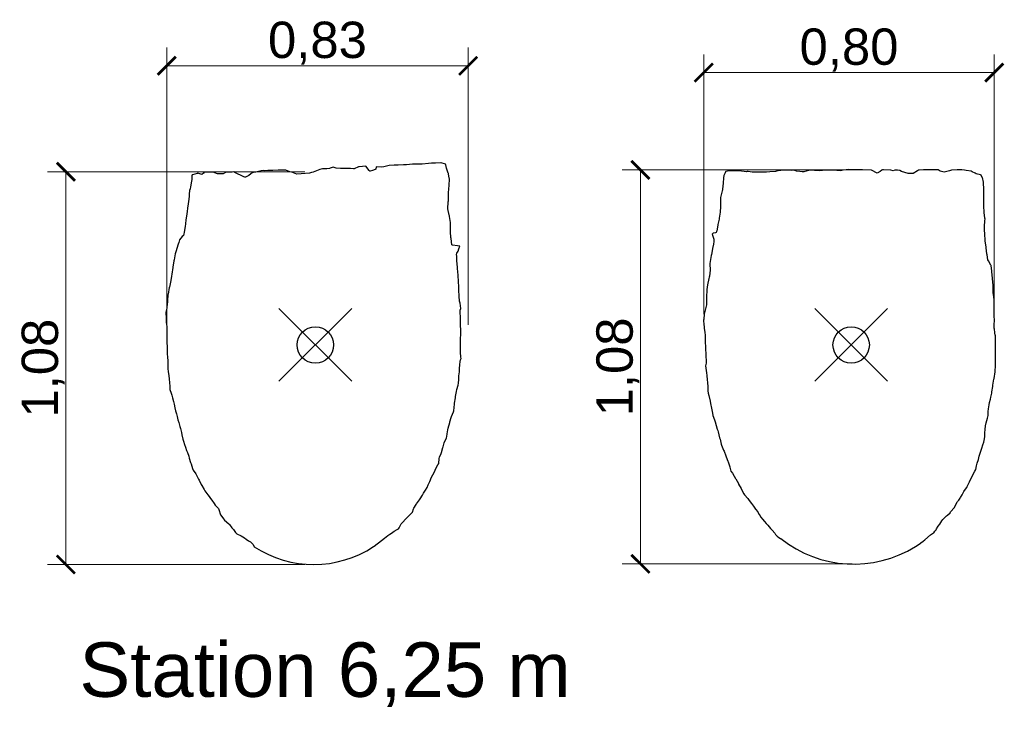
# Model space of a CAD drawing. Header units: metres. Extents: x 2.07 to 6.68, y -1.19 to 5.48.
# Tile 3 of 5: x 3.61 to 6.31, y 0.64 to 2.55. Entities that reach past the tile are written whole.
import ezdxf
from ezdxf.enums import TextEntityAlignment as Align

# ---------------------------------------------------------------- set-up
doc = ezdxf.new("R2010")
doc.units = ezdxf.units.M
doc.header["$MEASUREMENT"] = 0
doc.header["$PDMODE"] = 35
doc.header["$PDSIZE"] = 0.1
doc.layers.get('0').update_dxf_attribs({"linetype": 'CONTINUOUS'})
doc.layers.get('Defpoints').update_dxf_attribs({"linetype": 'CONTINUOUS'})
for name, color, linetype in [('Achspunkt', 6, 'CONTINUOUS'), ('Bemaßung', 7, 'CONTINUOUS'), ('konstruierte Sohle', 6, 'CONTINUOUS'), ('Name', 7, 'CONTINUOUS'), ('Original_Eimsbttel_H63381042', 3, 'CONTINUOUS')]:
    doc.layers.add(name, color=color, linetype=linetype)
doc.styles.add('Arial', font='arial.ttf')
doc.dimstyles.new('2mm_Bemaßung_1zu25', dxfattribs={"dimtxt": 0.1, "dimasz": 0.05, "dimexe": 0.05, "dimexo": 0.025, "dimgap": 0.002, "dimtad": 1, "dimdec": 3, "dimzin": 0, "dimtxsty": 'Arial', "dimblk": 'ARCHTICK', "dimblk1": 'ARCHTICK', "dimcen": 0.0625, "dimadec": 0, "dimazin": 0, "dimtfac": 1, "dimtmove": 0, "dimatfit": 3, "dimfxl": 1, "dimlwd": 0, "dimlwe": 0, "dimarcsym": 0})

# ---------------------------------------------------------------- blocks, each defined once
blk = doc.blocks.new('_ArchTick')
at = {"color": 0, "linetype": 'ByBlock', "const_width": 0.15}
blk.add_lwpolyline([(-0.5, -0.5), (0.5, 0.5)], dxfattribs=at)
blk = doc.blocks.new('*D27')
at = {"layer": 'Bemaßung', "color": 0, "linetype": 'ByBlock', "lineweight": 0}
for p, q in [((4.391, 2.1269), (3.6837, 2.1269)), ((3.7337, 1.0461), (3.7337, 2.1269)), ((4.391, 1.0461), (3.6837, 1.0461))]:
    blk.add_line(p, q, dxfattribs=at)
at = {"layer": 'Defpoints', "color": 0}
for p in [(3.7337, 2.1269), (4.416, 2.1269), (4.416, 1.0461)]:
    blk.add_point(p, dxfattribs=at)
at = {"layer": 'Bemaßung', "color": 0, "lineweight": 0, "xscale": 0.05, "yscale": 0.05, "zscale": 0.05}
for p, rotation in [((3.7337, 2.1269), 90), ((3.7337, 1.0461), 270)]:
    blk.add_blockref('_ArchTick', p, dxfattribs=dict(at, rotation=rotation))
at = {"layer": 'Bemaßung', "color": 0, "linetype": 'ByBlock', "insert": (3.6716, 1.5865), "char_height": 0.1, "attachment_point": 5, "rotation": 90, "style": 'Arial'}
blk.add_mtext('1,08', dxfattribs=at)
blk = doc.blocks.new('*D28')
at = {"layer": 'Bemaßung', "color": 0, "linetype": 'ByBlock', "lineweight": 0}
for p, q in [((4.0111, 1.7035), (4.0111, 2.4685)), ((4.84, 1.7058), (4.84, 2.4685)), ((4.84, 2.4185), (4.0111, 2.4185))]:
    blk.add_line(p, q, dxfattribs=at)
at = {"layer": 'Defpoints', "color": 0}
for p in [(4.0111, 2.4185), (4.0111, 1.6785), (4.84, 1.6808)]:
    blk.add_point(p, dxfattribs=at)
at = {"layer": 'Bemaßung', "color": 0, "lineweight": 0, "xscale": 0.05, "yscale": 0.05, "zscale": 0.05, "rotation": 180}
blk.add_blockref('_ArchTick', (4.0111, 2.4185), dxfattribs=at)
at = {"layer": 'Bemaßung', "color": 0, "lineweight": 0, "xscale": 0.05, "yscale": 0.05, "zscale": 0.05}
blk.add_blockref('_ArchTick', (4.84, 2.4185), dxfattribs=at)
at = {"layer": 'Bemaßung', "color": 0, "linetype": 'ByBlock', "insert": (4.4255, 2.4805), "char_height": 0.1, "attachment_point": 5, "style": 'Arial'}
blk.add_mtext('0,83', dxfattribs=at)
blk = doc.blocks.new('*D29')
at = {"layer": 'Bemaßung', "color": 0, "linetype": 'ByBlock', "lineweight": 0}
for p, q in [((5.8956, 2.1319), (5.2636, 2.1319)), ((5.3136, 2.1319), (5.3136, 1.0479)), ((5.8956, 1.0479), (5.2636, 1.0479))]:
    blk.add_line(p, q, dxfattribs=at)
at = {"layer": 'Defpoints', "color": 0}
for p in [(5.9206, 2.1319), (5.3136, 1.0479), (5.9206, 1.0479)]:
    blk.add_point(p, dxfattribs=at)
at = {"layer": 'Bemaßung', "color": 0, "lineweight": 0, "xscale": 0.05, "yscale": 0.05, "zscale": 0.05}
for p, rotation in [((5.3136, 2.1319), 90), ((5.3136, 1.0479), 270)]:
    blk.add_blockref('_ArchTick', p, dxfattribs=dict(at, rotation=rotation))
at = {"layer": 'Bemaßung', "color": 0, "linetype": 'ByBlock', "insert": (5.2516, 1.5899), "char_height": 0.1, "attachment_point": 5, "rotation": 90, "style": 'Arial'}
blk.add_mtext('1,08', dxfattribs=at)
blk = doc.blocks.new('*D31')
at = {"layer": 'Bemaßung', "color": 0, "linetype": 'ByBlock', "lineweight": 0}
for p, q in [((5.4876, 1.7352), (5.4876, 2.4497)), ((6.2863, 1.7354), (6.2863, 2.4497)), ((5.4876, 2.3997), (6.2863, 2.3997))]:
    blk.add_line(p, q, dxfattribs=at)
at = {"layer": 'Defpoints', "color": 0}
for p in [(6.2863, 2.3997), (5.4876, 1.7102), (6.2863, 1.7104)]:
    blk.add_point(p, dxfattribs=at)
at = {"layer": 'Bemaßung', "color": 0, "lineweight": 0, "xscale": 0.05, "yscale": 0.05, "zscale": 0.05, "rotation": 180}
blk.add_blockref('_ArchTick', (5.4876, 2.3997), dxfattribs=at)
at = {"layer": 'Bemaßung', "color": 0, "lineweight": 0, "xscale": 0.05, "yscale": 0.05, "zscale": 0.05}
blk.add_blockref('_ArchTick', (6.2863, 2.3997), dxfattribs=at)
at = {"layer": 'Bemaßung', "color": 0, "linetype": 'ByBlock', "insert": (5.8869, 2.4618), "char_height": 0.1, "attachment_point": 5, "style": 'Arial'}
blk.add_mtext('0,80', dxfattribs=at)

msp = doc.modelspace()

# ---------------------------------------------------------------- linework, layer by layer
at = {"layer": 'Achspunkt'}
for p in [(4.4197, 1.6502), (4.4197, 1.6502), (5.8929, 1.6502), (5.8929, 1.6502)]:
    msp.add_point(p, dxfattribs=at)
at = {"layer": 'konstruierte Sohle', "linetype": 'Continuous', "extrusion": (0, 0, -1)}
msp.add_lwpolyline([(-4.5796, 1.0953), (-4.5798, 1.0956), (-4.5816, 1.0969), (-4.6017, 1.1125), (-4.6096, 1.1187), (-4.6194, 1.1257), (-4.6244, 1.1295), (-4.6289, 1.1326), (-4.6364, 1.1377), (-4.6451, 1.1425), (-4.6484, 1.1446), (-4.6498, 1.1473), (-4.656, 1.1581), (-4.6586, 1.1608), (-4.669, 1.1723), (-4.6697, 1.1731), (-4.6792, 1.1826), (-4.6807, 1.1841), (-4.6865, 1.1898), (-4.69, 1.1991), (-4.6908, 1.2009), (-4.6967, 1.211), (-4.6981, 1.2129), (-4.706, 1.224), (-4.7078, 1.227), (-4.7141, 1.2374), (-4.7169, 1.242), (-4.7227, 1.2508), (-4.727, 1.2578), (-4.7301, 1.2654), (-4.7347, 1.2745), (-4.7394, 1.2861), (-4.743, 1.2933), (-4.7478, 1.3029), (-4.7505, 1.3083), (-4.7569, 1.3203), (-4.7588, 1.3241), (-4.7605, 1.338), (-4.7609, 1.3414), (-4.7653, 1.352), (-4.7662, 1.3548), (-4.7701, 1.3683), (-4.7707, 1.3703), (-4.7736, 1.3807), (-4.7768, 1.3871), (-4.7771, 1.3876), (-4.7805, 1.3939), (-4.7819, 1.4051), (-4.782, 1.4054), (-4.7842, 1.4169), (-4.7851, 1.4215), (-4.7851, 1.4217), (-4.7894, 1.4367), (-4.7899, 1.4386), (-4.7933, 1.4506), (-4.7939, 1.453), (-4.7995, 1.4661), (-4.8001, 1.4691), (-4.802, 1.487), (-4.8026, 1.4905), (-4.8047, 1.5046), (-4.8054, 1.5088), (-4.8081, 1.5218), (-4.8091, 1.5275), (-4.812, 1.5398), (-4.8135, 1.5454), (-4.8139, 1.5552), (-4.8146, 1.5656), (-4.8157, 1.5759), (-4.8164, 1.5852), (-4.8173, 1.5953), (-4.8179, 1.6045), (-4.8192, 1.6096), (-4.821, 1.6131), (-4.8198, 1.6169), (-4.8196, 1.6204), (-4.8189, 1.627), (-4.8187, 1.6284), (-4.8189, 1.6384), (-4.819, 1.6469), (-4.8185, 1.6602), (-4.8185, 1.666), (-4.8195, 1.6808), (-4.8195, 1.6853), (-4.8195, 1.6908), (-4.8191, 1.7048), (-4.8191, 1.7196), (-4.8187, 1.7256), (-4.8182, 1.7407), (-4.8182, 1.7464), (-4.8194, 1.7509), (-4.8183, 1.7649), (-4.8165, 1.7708), (-4.8155, 1.7848), (-4.8144, 1.8009), (-4.8141, 1.8055), (-4.8141, 1.8097), (-4.8135, 1.8258), (-4.8123, 1.8403), (-4.8121, 1.8425), (-4.8106, 1.8602), (-4.8102, 1.8639), (-4.8089, 1.8819), (-4.8086, 1.8846), (-4.8087, 1.8871), (-4.8083, 1.895), (-4.8082, 1.8994), (-4.809, 1.9025), (-4.812, 1.9082), (-4.8121, 1.9085), (-4.8144, 1.9147), (-4.817, 1.9221), (-4.817, 1.9224), (-4.8167, 1.9224), (-4.8109, 1.9233), (-4.7965, 1.925), (-4.7952, 1.9256), (-4.7928, 1.9436), (-4.7926, 1.9456), (-4.7914, 1.9614), (-4.791, 1.9644), (-4.7909, 1.9682), (-4.791, 1.9858), (-4.7912, 1.9874), (-4.7887, 2.0038), (-4.7882, 2.0058), (-4.7878, 2.0076), (-4.784, 2.0249), (-4.7852, 2.0442), (-4.7855, 2.0472), (-4.7857, 2.0672), (-4.7856, 2.0682), (-4.7857, 2.0691), (-4.7868, 2.0799), (-4.7877, 2.0893), (-4.7878, 2.0901), (-4.7884, 2.1065), (-4.7869, 2.1144), (-4.7857, 2.1208), (-4.7854, 2.1218), (-4.7852, 2.1226), (-4.7807, 2.1366), (-4.7782, 2.1455), (-4.778, 2.148), (-4.7659, 2.1516), (-4.7657, 2.1516), (-4.7647, 2.1516), (-4.7499, 2.1509), (-4.7395, 2.1502), (-4.7309, 2.1497), (-4.7136, 2.1481), (-4.7082, 2.1477), (-4.7001, 2.1475), (-4.6872, 2.1473), (-4.6703, 2.1463), (-4.6625, 2.1459), (-4.6472, 2.1451), (-4.64, 2.1448), (-4.6366, 2.1446), (-4.623, 2.1437), (-4.6121, 2.1411), (-4.6077, 2.1406), (-4.6026, 2.1395), (-4.587, 2.1405), (-4.5859, 2.1343), (-4.5794, 2.1314), (-4.5766, 2.1305), (-4.5705, 2.1284), (-4.5693, 2.1282), (-4.5678, 2.1303), (-4.5589, 2.1421), (-4.5404, 2.1403), (-4.5385, 2.1401), (-4.5268, 2.1345), (-4.5246, 2.1347), (-4.5161, 2.1355), (-4.5131, 2.1357), (-4.5092, 2.1357), (-4.4986, 2.136), (-4.4885, 2.1355), (-4.4772, 2.137), (-4.4691, 2.1391), (-4.4657, 2.1385), (-4.4604, 2.1366), (-4.4586, 2.1362), (-4.4516, 2.135), (-4.4463, 2.1352), (-4.439, 2.135), (-4.4354, 2.1342), (-4.432, 2.1331), (-4.4133, 2.1259), (-4.4095, 2.1245), (-4.4061, 2.1238), (-4.4032, 2.1228), (-4.3808, 2.1214), (-4.3686, 2.1206), (-4.3547, 2.1255), (-4.3498, 2.1267), (-4.3387, 2.1308), (-4.3277, 2.1308), (-4.3227, 2.131), (-4.3175, 2.1309), (-4.3031, 2.1305), (-4.2979, 2.1304), (-4.2888, 2.1302), (-4.2813, 2.1298), (-4.2767, 2.1299), (-4.2711, 2.1298), (-4.267, 2.1285), (-4.2558, 2.1253), (-4.2501, 2.1249), (-4.2473, 2.1245), (-4.237, 2.1168), (-4.2275, 2.1117), (-4.2258, 2.1118), (-4.2233, 2.113), (-4.1988, 2.1251), (-4.1954, 2.1265), (-4.191, 2.1259), (-4.1726, 2.1245), (-4.166, 2.1211), (-4.1518, 2.1208), (-4.1503, 2.1207), (-4.1388, 2.1259), (-4.1274, 2.1255), (-4.1251, 2.1255), (-4.123, 2.1255), (-4.1142, 2.1258), (-4.112, 2.1229), (-4.1078, 2.1197), (-4.0971, 2.1226), (-4.0966, 2.1225), (-4.0963, 2.1224), (-4.0946, 2.122), (-4.0822, 2.1185), (-4.0811, 2.1181), (-4.0806, 2.1159), (-4.0806, 2.1057), (-4.0796, 2.1009), (-4.0765, 2.0856), (-4.0752, 2.0798), (-4.0738, 2.0757), (-4.073, 2.0653), (-4.0725, 2.0587), (-4.071, 2.045), (-4.0701, 2.0385), (-4.0678, 2.0264), (-4.067, 2.0177), (-4.0652, 2.005), (-4.0638, 1.9948), (-4.0628, 1.9838), (-4.0615, 1.9758), (-4.0602, 1.9664), (-4.059, 1.9599), (-4.0585, 1.9559), (-4.0568, 1.9515), (-4.0535, 1.9483), (-4.0502, 1.9441), (-4.0465, 1.9398), (-4.0441, 1.932), (-4.0425, 1.9275), (-4.0363, 1.9068), (-4.0355, 1.9035), (-4.0347, 1.901), (-4.0312, 1.8841), (-4.0308, 1.8813), (-4.0283, 1.864), (-4.0282, 1.8633), (-4.025, 1.8453), (-4.0249, 1.8451), (-4.024, 1.8392), (-4.0223, 1.8278), (-4.0222, 1.8273), (-4.0184, 1.8096), (-4.0181, 1.808), (-4.0148, 1.7902), (-4.0145, 1.7881), (-4.0131, 1.7715), (-4.0129, 1.7689), (-4.0116, 1.7546), (-4.0112, 1.7514), (-4.0087, 1.7407), (-4.0085, 1.7397), (-4.0089, 1.7365), (-4.0095, 1.7261), (-4.0094, 1.717), (-4.0095, 1.7118), (-4.011, 1.7007), (-4.0112, 1.6957), (-4.0111, 1.6838), (-4.0111, 1.6778), (-4.0111, 1.6641), (-4.0118, 1.6576), (-4.0127, 1.644), (-4.0127, 1.6369), (-4.0127, 1.6251), (-4.0133, 1.6174), (-4.0141, 1.6053), (-4.0144, 1.5973), (-4.0144, 1.5849), (-4.0152, 1.577), (-4.0169, 1.5654), (-4.0178, 1.5571), (-4.019, 1.5462), (-4.0194, 1.5371), (-4.0201, 1.5278), (-4.0232, 1.5174), (-4.0255, 1.5118), (-4.027, 1.5052), (-4.0298, 1.4943), (-4.0315, 1.487), (-4.0337, 1.4773), (-4.0356, 1.4694), (-4.0378, 1.4606), (-4.0396, 1.4531), (-4.0421, 1.4442), (-4.0444, 1.4366), (-4.0473, 1.4263), (-4.049, 1.4203), (-4.0519, 1.4093), (-4.0531, 1.4033), (-4.0557, 1.3911), (-4.057, 1.3852), (-4.0602, 1.376), (-4.0626, 1.3694), (-4.0657, 1.3599), (-4.0681, 1.354), (-4.0716, 1.3439), (-4.0731, 1.3386), (-4.0768, 1.3269), (-4.0783, 1.3234), (-4.0819, 1.3105), (-4.0825, 1.3075), (-4.0836, 1.3056), (-4.0909, 1.2953), (-4.0928, 1.2916), (-4.0984, 1.2814), (-4.1002, 1.2781), (-4.1062, 1.2666), (-4.1078, 1.2638), (-4.1138, 1.2521), (-4.1157, 1.2492), (-4.1242, 1.238), (-4.1252, 1.2366), (-4.1344, 1.2237), (-4.1347, 1.2233), (-4.1411, 1.2141), (-4.1444, 1.2095), (-4.1446, 1.2092), (-4.1532, 1.1999), (-4.154, 1.1977), (-4.1592, 1.1825), (-4.1596, 1.182), (-4.1674, 1.1714), (-4.1702, 1.1685), (-4.1821, 1.1582), (-4.184, 1.156), (-4.1901, 1.1469), (-4.1948, 1.1422), (-4.1998, 1.1338), (-4.2039, 1.1305), (-4.2158, 1.1251), (-4.2245, 1.1194), (-4.2292, 1.1161), (-4.2361, 1.1116), (-4.2413, 1.1084), (-4.2491, 1.101), (-4.2519, 1.095, -0.299838), (-4.5798, 1.0956)], format="xyb", dxfattribs=at)
msp.add_lwpolyline([(-6.07, 1.0954), (-6.0702, 1.0955), (-6.0741, 1.0983), (-6.0836, 1.105), (-6.0842, 1.1056), (-6.0911, 1.1106), (-6.0953, 1.1139), (-6.1114, 1.1279), (-6.1162, 1.1313), (-6.1199, 1.1336), (-6.1231, 1.1375), (-6.1263, 1.1416), (-6.1279, 1.1443), (-6.1324, 1.1512), (-6.1368, 1.1569), (-6.1417, 1.1659), (-6.145, 1.1702), (-6.1549, 1.1799), (-6.1576, 1.1821), (-6.1652, 1.1887), (-6.1661, 1.1909), (-6.1767, 1.2034), (-6.1782, 1.2056), (-6.1846, 1.2179), (-6.1854, 1.2192), (-6.1889, 1.2236), (-6.1928, 1.2289), (-6.1935, 1.2301), (-6.1981, 1.2382), (-6.2029, 1.2472), (-6.2075, 1.2533), (-6.2108, 1.2585), (-6.212, 1.2607), (-6.2178, 1.274), (-6.2195, 1.2767), (-6.2258, 1.2885), (-6.2278, 1.2928), (-6.2331, 1.3026), (-6.2352, 1.3078), (-6.2379, 1.3177), (-6.2395, 1.3247), (-6.2425, 1.3348), (-6.245, 1.3445), (-6.2486, 1.3556), (-6.2519, 1.366), (-6.2548, 1.3753), (-6.2574, 1.3832), (-6.2594, 1.3923), (-6.2605, 1.3986), (-6.2602, 1.4089), (-6.2609, 1.4179), (-6.2626, 1.4278), (-6.2638, 1.436), (-6.2674, 1.4489), (-6.2691, 1.4565), (-6.2698, 1.4676), (-6.2708, 1.4741), (-6.2721, 1.4855), (-6.2731, 1.4916), (-6.2756, 1.5009), (-6.2767, 1.5068), (-6.2792, 1.5177), (-6.2798, 1.5214), (-6.2821, 1.5359), (-6.2825, 1.5397), (-6.2855, 1.5562), (-6.2858, 1.5577), (-6.2885, 1.5759), (-6.2886, 1.5767), (-6.2898, 1.5946), (-6.2901, 1.5964), (-6.29, 1.5988), (-6.2895, 1.6154), (-6.29, 1.6342), (-6.2901, 1.6363), (-6.29, 1.6381), (-6.2893, 1.6559), (-6.2893, 1.6572), (-6.2893, 1.6761), (-6.2892, 1.6768), (-6.2881, 1.684), (-6.2865, 1.6945), (-6.2863, 1.6955), (-6.2858, 1.7073), (-6.2871, 1.7164), (-6.286, 1.7309), (-6.2858, 1.7343), (-6.2864, 1.7548), (-6.2864, 1.7553), (-6.2864, 1.7578), (-6.2856, 1.7757), (-6.2842, 1.7893), (-6.2837, 1.794), (-6.2834, 1.8054), (-6.2831, 1.8133), (-6.2831, 1.8142), (-6.281, 1.8333), (-6.281, 1.8335), (-6.2797, 1.8526), (-6.2796, 1.8529), (-6.2774, 1.8689), (-6.2773, 1.8695), (-6.2773, 1.8697), (-6.27, 1.8816), (-6.2687, 1.8842), (-6.2666, 1.8986), (-6.2661, 1.9009), (-6.2637, 1.9173), (-6.2636, 1.9199), (-6.2613, 1.9363), (-6.2612, 1.9387), (-6.2605, 1.9547), (-6.2602, 1.9562), (-6.2593, 1.9663), (-6.2593, 1.9731), (-6.2596, 1.9753), (-6.2602, 1.9926), (-6.2609, 1.9961), (-6.2602, 1.9995), (-6.2585, 2.0144), (-6.2576, 2.0328), (-6.2576, 2.035), (-6.2576, 2.0355), (-6.2575, 2.0359), (-6.2575, 2.0422), (-6.2577, 2.0555), (-6.2576, 2.0564), (-6.2576, 2.0574), (-6.2576, 2.0648), (-6.2575, 2.0779), (-6.2574, 2.0794), (-6.2569, 2.0954), (-6.2563, 2.0981), (-6.2536, 2.1107), (-6.2534, 2.1114), (-6.2506, 2.1173), (-6.248, 2.1184), (-6.2369, 2.1215), (-6.2335, 2.1226), (-6.2257, 2.127), (-6.2226, 2.1288), (-6.2092, 2.1307), (-6.2044, 2.1312), (-6.1973, 2.132), (-6.1904, 2.1319), (-6.1842, 2.1319), (-6.1685, 2.1313), (-6.1635, 2.1291), (-6.149, 2.1254), (-6.1376, 2.1287), (-6.1319, 2.1318), (-6.1197, 2.1325), (-6.1078, 2.1325), (-6.1038, 2.1325), (-6.0917, 2.1324), (-6.0796, 2.1314), (-6.078, 2.1313), (-6.0772, 2.131), (-6.0755, 2.1292), (-6.0637, 2.122), (-6.0525, 2.1216), (-6.0519, 2.1217), (-6.0514, 2.1218), (-6.0499, 2.122), (-6.031, 2.1274), (-6.0265, 2.1304), (-6.0204, 2.1313), (-6.0125, 2.1312), (-6.0082, 2.129), (-6.0018, 2.1315), (-5.9815, 2.1318), (-5.9791, 2.1318), (-5.9769, 2.1314), (-5.9723, 2.1277), (-5.9645, 2.1229), (-5.9491, 2.1308), (-5.9485, 2.1314), (-5.9475, 2.1313), (-5.9243, 2.1318), (-5.917, 2.132), (-5.8962, 2.1324), (-5.8863, 2.1326), (-5.8712, 2.1314), (-5.8638, 2.1297), (-5.8534, 2.1307), (-5.8463, 2.1309), (-5.8232, 2.1308), (-5.823, 2.1308), (-5.8229, 2.1308), (-5.8055, 2.1294), (-5.7936, 2.1303), (-5.7917, 2.1304), (-5.7782, 2.1311), (-5.7623, 2.1267), (-5.7578, 2.1268), (-5.7514, 2.1275), (-5.7424, 2.1289), (-5.7361, 2.1308), (-5.7289, 2.1305), (-5.7139, 2.1308), (-5.6993, 2.1306), (-5.6957, 2.1305), (-5.6937, 2.1302), (-5.6848, 2.1277), (-5.6695, 2.1263), (-5.6605, 2.1255), (-5.643, 2.1256), (-5.6242, 2.1256), (-5.621, 2.1254), (-5.6098, 2.1271), (-5.607, 2.1272), (-5.6049, 2.127), (-5.5845, 2.129), (-5.5772, 2.1295), (-5.5731, 2.1294), (-5.5658, 2.1295), (-5.56, 2.1293), (-5.5533, 2.1287), (-5.5486, 2.1275), (-5.5473, 2.1267), (-5.5466, 2.124), (-5.5429, 2.1164), (-5.5422, 2.1103), (-5.5412, 2.0953), (-5.5394, 2.0791), (-5.539, 2.0765), (-5.5382, 2.0745), (-5.5346, 2.0601), (-5.534, 2.0556), (-5.5337, 2.0512), (-5.5337, 2.0349), (-5.5337, 2.0309), (-5.5331, 2.0157), (-5.5304, 1.999), (-5.5301, 1.996), (-5.5266, 1.9817), (-5.5263, 1.9798), (-5.5234, 1.9644), (-5.5231, 1.9633), (-5.523, 1.963), (-5.5217, 1.96), (-5.5197, 1.9584), (-5.5132, 1.9574), (-5.5112, 1.9557), (-5.5107, 1.9554), (-5.5153, 1.9418), (-5.5153, 1.9358), (-5.5153, 1.9354), (-5.5152, 1.9347), (-5.514, 1.9278), (-5.5119, 1.9156), (-5.5118, 1.9145), (-5.5088, 1.8996), (-5.5082, 1.8965), (-5.5082, 1.8961), (-5.504, 1.8745), (-5.504, 1.8739), (-5.504, 1.8732), (-5.5053, 1.8562), (-5.503, 1.8399), (-5.5025, 1.8365), (-5.5018, 1.8333), (-5.4982, 1.8154), (-5.4961, 1.8031), (-5.4956, 1.798), (-5.4951, 1.7852), (-5.4948, 1.779), (-5.4953, 1.765), (-5.4949, 1.761), (-5.4898, 1.7387), (-5.489, 1.735), (-5.4875, 1.7215), (-5.4872, 1.7184), (-5.4871, 1.7164), (-5.4872, 1.7137), (-5.4876, 1.7102), (-5.4891, 1.6961), (-5.4909, 1.6843), (-5.4918, 1.6769), (-5.4919, 1.6641), (-5.4917, 1.6575), (-5.4921, 1.6449), (-5.4921, 1.6395), (-5.4936, 1.625), (-5.4935, 1.6181), (-5.4939, 1.6072), (-5.4939, 1.5998), (-5.4925, 1.5928), (-5.4936, 1.5861), (-5.4954, 1.5736), (-5.4962, 1.5665), (-5.497, 1.5545), (-5.4978, 1.5473), (-5.4987, 1.5353), (-5.4991, 1.5241), (-5.4999, 1.5177), (-5.5012, 1.5115), (-5.5052, 1.4957), (-5.5064, 1.4894), (-5.5089, 1.4761), (-5.5115, 1.463), (-5.5129, 1.4565), (-5.517, 1.4439), (-5.5189, 1.4389), (-5.5248, 1.4189), (-5.5259, 1.415), (-5.5269, 1.4112), (-5.5312, 1.3948), (-5.5324, 1.3909), (-5.5356, 1.3772), (-5.5367, 1.3745), (-5.5423, 1.361), (-5.5434, 1.3576), (-5.5483, 1.3455), (-5.5493, 1.3427), (-5.5541, 1.3301), (-5.5547, 1.3284), (-5.5589, 1.3146), (-5.559, 1.3139), (-5.5624, 1.3034), (-5.5665, 1.2976), (-5.5669, 1.2971), (-5.5715, 1.289), (-5.5753, 1.2825), (-5.5756, 1.2818), (-5.5827, 1.2688), (-5.5834, 1.2674), (-5.5903, 1.255), (-5.5915, 1.253), (-5.5979, 1.2407), (-5.5996, 1.2381), (-5.6085, 1.2279), (-5.6107, 1.225), (-5.6177, 1.2153), (-5.6198, 1.2127), (-5.6258, 1.2037), (-5.6297, 1.1988), (-5.6359, 1.1913), (-5.6389, 1.1846), (-5.6398, 1.1844), (-5.6441, 1.1768), (-5.649, 1.1707), (-5.6544, 1.1647), (-5.6588, 1.1593), (-5.6636, 1.1541), (-5.6714, 1.1453), (-5.6756, 1.1406), (-5.6826, 1.132), (-5.6851, 1.1289), (-5.6896, 1.1244), (-5.6944, 1.1209), (-5.6987, 1.1179), (-5.6999, 1.1173, -0.316005)], format="xyb", close=True, dxfattribs=at)
at = {"layer": 'Original_Eimsbttel_H63381042', "linetype": 'Continuous', "extrusion": (0, 0, -1)}
for points in [[(-4.5796, 1.0953), (-4.5798, 1.0956), (-4.5816, 1.0969), (-4.6017, 1.1125), (-4.6096, 1.1187), (-4.6194, 1.1257), (-4.6244, 1.1295), (-4.6289, 1.1326), (-4.6364, 1.1377), (-4.6451, 1.1425), (-4.6484, 1.1446), (-4.6498, 1.1473), (-4.656, 1.1581), (-4.6586, 1.1608), (-4.669, 1.1723), (-4.6697, 1.1731), (-4.6792, 1.1826), (-4.6807, 1.1841), (-4.6865, 1.1898), (-4.69, 1.1991), (-4.6908, 1.2009), (-4.6967, 1.211), (-4.6981, 1.2129), (-4.706, 1.224), (-4.7078, 1.227), (-4.7141, 1.2374), (-4.7169, 1.242), (-4.7227, 1.2508), (-4.727, 1.2578), (-4.7301, 1.2654), (-4.7347, 1.2745), (-4.7394, 1.2861), (-4.743, 1.2933), (-4.7478, 1.3029), (-4.7505, 1.3083), (-4.7569, 1.3203), (-4.7588, 1.3241), (-4.7605, 1.338), (-4.7609, 1.3414), (-4.7653, 1.352), (-4.7662, 1.3548), (-4.7701, 1.3683), (-4.7707, 1.3703), (-4.7736, 1.3807), (-4.7768, 1.3871), (-4.7771, 1.3876), (-4.7805, 1.3939), (-4.7819, 1.4051), (-4.782, 1.4054), (-4.7842, 1.4169), (-4.7851, 1.4215), (-4.7851, 1.4217), (-4.7894, 1.4367), (-4.7899, 1.4386), (-4.7933, 1.4506), (-4.7939, 1.453), (-4.7995, 1.4661), (-4.8001, 1.4691), (-4.802, 1.487), (-4.8026, 1.4905), (-4.8047, 1.5046), (-4.8054, 1.5088), (-4.8081, 1.5218), (-4.8091, 1.5275), (-4.812, 1.5398), (-4.8135, 1.5454), (-4.8139, 1.5552), (-4.8146, 1.5656), (-4.8157, 1.5759), (-4.8164, 1.5852), (-4.8173, 1.5953), (-4.8179, 1.6045), (-4.8192, 1.6096), (-4.821, 1.6131), (-4.8198, 1.6169), (-4.8196, 1.6204), (-4.8189, 1.627), (-4.8187, 1.6284), (-4.8189, 1.6384), (-4.819, 1.6469), (-4.8185, 1.6602), (-4.8185, 1.666), (-4.8195, 1.6808), (-4.8195, 1.6853), (-4.8195, 1.6908), (-4.8191, 1.7048), (-4.8191, 1.7196), (-4.8187, 1.7256), (-4.8182, 1.7407), (-4.8182, 1.7464), (-4.8194, 1.7509), (-4.8183, 1.7649), (-4.8165, 1.7708), (-4.8155, 1.7848), (-4.8144, 1.8009), (-4.8141, 1.8055), (-4.8141, 1.8097), (-4.8135, 1.8258), (-4.8123, 1.8403), (-4.8121, 1.8425), (-4.8106, 1.8602), (-4.8102, 1.8639), (-4.8089, 1.8819), (-4.8086, 1.8846), (-4.8087, 1.8871), (-4.8083, 1.895), (-4.8082, 1.8994), (-4.809, 1.9025), (-4.812, 1.9082), (-4.8121, 1.9085), (-4.8144, 1.9147), (-4.817, 1.9221), (-4.817, 1.9224), (-4.8167, 1.9224), (-4.8109, 1.9233), (-4.7965, 1.925), (-4.7952, 1.9256), (-4.7928, 1.9436), (-4.7926, 1.9456), (-4.7914, 1.9614), (-4.791, 1.9644), (-4.7909, 1.9682), (-4.791, 1.9858), (-4.7912, 1.9874), (-4.7887, 2.0038), (-4.7882, 2.0058), (-4.7878, 2.0076), (-4.784, 2.0249), (-4.7852, 2.0442), (-4.7855, 2.0472), (-4.7857, 2.0672), (-4.7856, 2.0682), (-4.7857, 2.0691), (-4.7868, 2.0799), (-4.7877, 2.0893), (-4.7878, 2.0901), (-4.7884, 2.1065), (-4.7869, 2.1144), (-4.7857, 2.1208), (-4.7854, 2.1218), (-4.7852, 2.1226), (-4.7807, 2.1366), (-4.7782, 2.1455), (-4.778, 2.148), (-4.7659, 2.1516), (-4.7657, 2.1516), (-4.7647, 2.1516), (-4.7499, 2.1509), (-4.7395, 2.1502), (-4.7309, 2.1497), (-4.7136, 2.1481), (-4.7082, 2.1477), (-4.7001, 2.1475), (-4.6872, 2.1473), (-4.6703, 2.1463), (-4.6625, 2.1459), (-4.6472, 2.1451), (-4.64, 2.1448), (-4.6366, 2.1446), (-4.623, 2.1437), (-4.6121, 2.1411), (-4.6077, 2.1406), (-4.6026, 2.1395), (-4.587, 2.1405), (-4.5859, 2.1343), (-4.5794, 2.1314), (-4.5766, 2.1305), (-4.5705, 2.1284), (-4.5693, 2.1282), (-4.5678, 2.1303), (-4.5589, 2.1421), (-4.5404, 2.1403), (-4.5385, 2.1401), (-4.5268, 2.1345), (-4.5246, 2.1347), (-4.5161, 2.1355), (-4.5131, 2.1357), (-4.5092, 2.1357), (-4.4986, 2.136), (-4.4885, 2.1355), (-4.4772, 2.137), (-4.4691, 2.1391), (-4.4657, 2.1385), (-4.4604, 2.1366), (-4.4586, 2.1362), (-4.4516, 2.135), (-4.4463, 2.1352), (-4.439, 2.135), (-4.4354, 2.1342), (-4.432, 2.1331), (-4.4133, 2.1259), (-4.4095, 2.1245), (-4.4061, 2.1238), (-4.4032, 2.1228), (-4.3808, 2.1214), (-4.3686, 2.1206), (-4.3547, 2.1255), (-4.3498, 2.1267), (-4.3387, 2.1308), (-4.3277, 2.1308), (-4.3227, 2.131), (-4.3175, 2.1309), (-4.3031, 2.1305), (-4.2979, 2.1304), (-4.2888, 2.1302), (-4.2813, 2.1298), (-4.2767, 2.1299), (-4.2711, 2.1298), (-4.267, 2.1285), (-4.2558, 2.1253), (-4.2501, 2.1249), (-4.2473, 2.1245), (-4.237, 2.1168), (-4.2275, 2.1117), (-4.2258, 2.1118), (-4.2233, 2.113), (-4.1988, 2.1251), (-4.1954, 2.1265), (-4.191, 2.1259), (-4.1726, 2.1245), (-4.166, 2.1211), (-4.1518, 2.1208), (-4.1503, 2.1207), (-4.1388, 2.1259), (-4.1274, 2.1255), (-4.1251, 2.1255), (-4.123, 2.1255), (-4.1142, 2.1258), (-4.112, 2.1229), (-4.1078, 2.1197), (-4.0971, 2.1226), (-4.0966, 2.1225), (-4.0963, 2.1224), (-4.0946, 2.122), (-4.0822, 2.1185), (-4.0811, 2.1181), (-4.0806, 2.1159), (-4.0806, 2.1057), (-4.0796, 2.1009), (-4.0765, 2.0856), (-4.0752, 2.0798), (-4.0738, 2.0757), (-4.073, 2.0653), (-4.0725, 2.0587), (-4.071, 2.045), (-4.0701, 2.0385), (-4.0678, 2.0264), (-4.067, 2.0177), (-4.0652, 2.005), (-4.0638, 1.9948), (-4.0628, 1.9838), (-4.0615, 1.9758), (-4.0602, 1.9664), (-4.059, 1.9599), (-4.0585, 1.9559), (-4.0568, 1.9515), (-4.0535, 1.9483), (-4.0502, 1.9441), (-4.0465, 1.9398), (-4.0441, 1.932), (-4.0425, 1.9275), (-4.0363, 1.9068), (-4.0355, 1.9035), (-4.0347, 1.901), (-4.0312, 1.8841), (-4.0308, 1.8813), (-4.0283, 1.864), (-4.0282, 1.8633), (-4.025, 1.8453), (-4.0249, 1.8451), (-4.024, 1.8392), (-4.0223, 1.8278), (-4.0222, 1.8273), (-4.0184, 1.8096), (-4.0181, 1.808), (-4.0148, 1.7902), (-4.0145, 1.7881), (-4.0131, 1.7715), (-4.0129, 1.7689), (-4.0116, 1.7546), (-4.0112, 1.7514), (-4.0087, 1.7407), (-4.0085, 1.7397), (-4.0089, 1.7365), (-4.0095, 1.7261), (-4.0094, 1.717), (-4.0095, 1.7118), (-4.011, 1.7007), (-4.0112, 1.6957), (-4.0111, 1.6838), (-4.0111, 1.6778), (-4.0111, 1.6641), (-4.0118, 1.6576), (-4.0127, 1.644), (-4.0127, 1.6369), (-4.0127, 1.6251), (-4.0133, 1.6174), (-4.0141, 1.6053), (-4.0144, 1.5973), (-4.0144, 1.5849), (-4.0152, 1.577), (-4.0169, 1.5654), (-4.0178, 1.5571), (-4.019, 1.5462), (-4.0194, 1.5371), (-4.0201, 1.5278), (-4.0232, 1.5174), (-4.0255, 1.5118), (-4.027, 1.5052), (-4.0298, 1.4943), (-4.0315, 1.487), (-4.0337, 1.4773), (-4.0356, 1.4694), (-4.0378, 1.4606), (-4.0396, 1.4531), (-4.0421, 1.4442), (-4.0444, 1.4366), (-4.0473, 1.4263), (-4.049, 1.4203), (-4.0519, 1.4093), (-4.0531, 1.4033), (-4.0557, 1.3911), (-4.057, 1.3852), (-4.0602, 1.376), (-4.0626, 1.3694), (-4.0657, 1.3599), (-4.0681, 1.354), (-4.0716, 1.3439), (-4.0731, 1.3386), (-4.0768, 1.3269), (-4.0783, 1.3234), (-4.0819, 1.3105), (-4.0825, 1.3075), (-4.0836, 1.3056), (-4.0909, 1.2953), (-4.0928, 1.2916), (-4.0984, 1.2814), (-4.1002, 1.2781), (-4.1062, 1.2666), (-4.1078, 1.2638), (-4.1138, 1.2521), (-4.1157, 1.2492), (-4.1242, 1.238), (-4.1252, 1.2366), (-4.1344, 1.2237), (-4.1347, 1.2233), (-4.1411, 1.2141), (-4.1444, 1.2095), (-4.1446, 1.2092), (-4.1532, 1.1999), (-4.154, 1.1977), (-4.1592, 1.1825), (-4.1596, 1.182), (-4.1674, 1.1714), (-4.1702, 1.1685), (-4.1821, 1.1582), (-4.184, 1.156), (-4.1901, 1.1469), (-4.1948, 1.1422), (-4.1998, 1.1338), (-4.2039, 1.1305), (-4.2158, 1.1251), (-4.2245, 1.1194), (-4.2292, 1.1161), (-4.2361, 1.1116), (-4.2413, 1.1084), (-4.2491, 1.101), (-4.2519, 1.095)], [(-6.07, 1.0954), (-6.0702, 1.0955), (-6.0741, 1.0983), (-6.0836, 1.105), (-6.0842, 1.1056), (-6.0911, 1.1106), (-6.0953, 1.1139), (-6.1114, 1.1279), (-6.1162, 1.1313), (-6.1199, 1.1336), (-6.1231, 1.1375), (-6.1263, 1.1416), (-6.1279, 1.1443), (-6.1324, 1.1512), (-6.1368, 1.1569), (-6.1417, 1.1659), (-6.145, 1.1702), (-6.1549, 1.1799), (-6.1576, 1.1821), (-6.1652, 1.1887), (-6.1661, 1.1909), (-6.1767, 1.2034), (-6.1782, 1.2056), (-6.1846, 1.2179), (-6.1854, 1.2192), (-6.1889, 1.2236), (-6.1928, 1.2289), (-6.1935, 1.2301), (-6.1981, 1.2382), (-6.2029, 1.2472), (-6.2075, 1.2533), (-6.2108, 1.2585), (-6.212, 1.2607), (-6.2178, 1.274), (-6.2195, 1.2767), (-6.2258, 1.2885), (-6.2278, 1.2928), (-6.2331, 1.3026), (-6.2352, 1.3078), (-6.2379, 1.3177), (-6.2395, 1.3247), (-6.2425, 1.3348), (-6.245, 1.3445), (-6.2486, 1.3556), (-6.2519, 1.366), (-6.2548, 1.3753), (-6.2574, 1.3832), (-6.2594, 1.3923), (-6.2605, 1.3986), (-6.2602, 1.4089), (-6.2609, 1.4179), (-6.2626, 1.4278), (-6.2638, 1.436), (-6.2674, 1.4489), (-6.2691, 1.4565), (-6.2698, 1.4676), (-6.2708, 1.4741), (-6.2721, 1.4855), (-6.2731, 1.4916), (-6.2756, 1.5009), (-6.2767, 1.5068), (-6.2792, 1.5177), (-6.2798, 1.5214), (-6.2821, 1.5359), (-6.2825, 1.5397), (-6.2855, 1.5562), (-6.2858, 1.5577), (-6.2885, 1.5759), (-6.2886, 1.5767), (-6.2898, 1.5946), (-6.2901, 1.5964), (-6.29, 1.5988), (-6.2895, 1.6154), (-6.29, 1.6342), (-6.2901, 1.6363), (-6.29, 1.6381), (-6.2893, 1.6559), (-6.2893, 1.6572), (-6.2893, 1.6761), (-6.2892, 1.6768), (-6.2881, 1.684), (-6.2865, 1.6945), (-6.2863, 1.6955), (-6.2858, 1.7073), (-6.2871, 1.7164), (-6.286, 1.7309), (-6.2858, 1.7343), (-6.2864, 1.7548), (-6.2864, 1.7553), (-6.2864, 1.7578), (-6.2856, 1.7757), (-6.2842, 1.7893), (-6.2837, 1.794), (-6.2834, 1.8054), (-6.2831, 1.8133), (-6.2831, 1.8142), (-6.281, 1.8333), (-6.281, 1.8335), (-6.2797, 1.8526), (-6.2796, 1.8529), (-6.2774, 1.8689), (-6.2773, 1.8695), (-6.2773, 1.8697), (-6.27, 1.8816), (-6.2687, 1.8842), (-6.2666, 1.8986), (-6.2661, 1.9009), (-6.2637, 1.9173), (-6.2636, 1.9199), (-6.2613, 1.9363), (-6.2612, 1.9387), (-6.2605, 1.9547), (-6.2602, 1.9562), (-6.2593, 1.9663), (-6.2593, 1.9731), (-6.2596, 1.9753), (-6.2602, 1.9926), (-6.2609, 1.9961), (-6.2602, 1.9995), (-6.2585, 2.0144), (-6.2576, 2.0328), (-6.2576, 2.035), (-6.2576, 2.0355), (-6.2575, 2.0359), (-6.2575, 2.0422), (-6.2577, 2.0555), (-6.2576, 2.0564), (-6.2576, 2.0574), (-6.2576, 2.0648), (-6.2575, 2.0779), (-6.2574, 2.0794), (-6.2569, 2.0954), (-6.2563, 2.0981), (-6.2536, 2.1107), (-6.2534, 2.1114), (-6.2506, 2.1173), (-6.248, 2.1184), (-6.2369, 2.1215), (-6.2335, 2.1226), (-6.2257, 2.127), (-6.2226, 2.1288), (-6.2092, 2.1307), (-6.2044, 2.1312), (-6.1973, 2.132), (-6.1904, 2.1319), (-6.1842, 2.1319), (-6.1685, 2.1313), (-6.1635, 2.1291), (-6.149, 2.1254), (-6.1376, 2.1287), (-6.1319, 2.1318), (-6.1197, 2.1325), (-6.1078, 2.1325), (-6.1038, 2.1325), (-6.0917, 2.1324), (-6.0796, 2.1314), (-6.078, 2.1313), (-6.0772, 2.131), (-6.0755, 2.1292), (-6.0637, 2.122), (-6.0525, 2.1216), (-6.0519, 2.1217), (-6.0514, 2.1218), (-6.0499, 2.122), (-6.031, 2.1274), (-6.0265, 2.1304), (-6.0204, 2.1313), (-6.0125, 2.1312), (-6.0082, 2.129), (-6.0018, 2.1315), (-5.9815, 2.1318), (-5.9791, 2.1318), (-5.9769, 2.1314), (-5.9723, 2.1277), (-5.9645, 2.1229), (-5.9491, 2.1308), (-5.9485, 2.1314), (-5.9475, 2.1313), (-5.9243, 2.1318), (-5.917, 2.132), (-5.8962, 2.1324), (-5.8863, 2.1326), (-5.8712, 2.1314), (-5.8638, 2.1297), (-5.8534, 2.1307), (-5.8463, 2.1309), (-5.8232, 2.1308), (-5.823, 2.1308), (-5.8229, 2.1308), (-5.8055, 2.1294), (-5.7936, 2.1303), (-5.7917, 2.1304), (-5.7782, 2.1311), (-5.7623, 2.1267), (-5.7578, 2.1268), (-5.7514, 2.1275), (-5.7424, 2.1289), (-5.7361, 2.1308), (-5.7289, 2.1305), (-5.7139, 2.1308), (-5.6993, 2.1306), (-5.6957, 2.1305), (-5.6937, 2.1302), (-5.6848, 2.1277), (-5.6695, 2.1263), (-5.6605, 2.1255), (-5.643, 2.1256), (-5.6242, 2.1256), (-5.621, 2.1254), (-5.6098, 2.1271), (-5.607, 2.1272), (-5.6049, 2.127), (-5.5845, 2.129), (-5.5772, 2.1295), (-5.5731, 2.1294), (-5.5658, 2.1295), (-5.56, 2.1293), (-5.5533, 2.1287), (-5.5486, 2.1275), (-5.5473, 2.1267), (-5.5466, 2.124), (-5.5429, 2.1164), (-5.5422, 2.1103), (-5.5412, 2.0953), (-5.5394, 2.0791), (-5.539, 2.0765), (-5.5382, 2.0745), (-5.5346, 2.0601), (-5.534, 2.0556), (-5.5337, 2.0512), (-5.5337, 2.0349), (-5.5337, 2.0309), (-5.5331, 2.0157), (-5.5304, 1.999), (-5.5301, 1.996), (-5.5266, 1.9817), (-5.5263, 1.9798), (-5.5234, 1.9644), (-5.5231, 1.9633), (-5.523, 1.963), (-5.5217, 1.96), (-5.5197, 1.9584), (-5.5132, 1.9574), (-5.5112, 1.9557), (-5.5107, 1.9554), (-5.5153, 1.9418), (-5.5153, 1.9358), (-5.5153, 1.9354), (-5.5152, 1.9347), (-5.514, 1.9278), (-5.5119, 1.9156), (-5.5118, 1.9145), (-5.5088, 1.8996), (-5.5082, 1.8965), (-5.5082, 1.8961), (-5.504, 1.8745), (-5.504, 1.8739), (-5.504, 1.8732), (-5.5053, 1.8562), (-5.503, 1.8399), (-5.5025, 1.8365), (-5.5018, 1.8333), (-5.4982, 1.8154), (-5.4961, 1.8031), (-5.4956, 1.798), (-5.4951, 1.7852), (-5.4948, 1.779), (-5.4953, 1.765), (-5.4949, 1.761), (-5.4898, 1.7387), (-5.489, 1.735), (-5.4875, 1.7215), (-5.4872, 1.7184), (-5.4871, 1.7164), (-5.4872, 1.7137), (-5.4876, 1.7102), (-5.4891, 1.6961), (-5.4909, 1.6843), (-5.4918, 1.6769), (-5.4919, 1.6641), (-5.4917, 1.6575), (-5.4921, 1.6449), (-5.4921, 1.6395), (-5.4936, 1.625), (-5.4935, 1.6181), (-5.4939, 1.6072), (-5.4939, 1.5998), (-5.4925, 1.5928), (-5.4936, 1.5861), (-5.4954, 1.5736), (-5.4962, 1.5665), (-5.497, 1.5545), (-5.4978, 1.5473), (-5.4987, 1.5353), (-5.4991, 1.5241), (-5.4999, 1.5177), (-5.5012, 1.5115), (-5.5052, 1.4957), (-5.5064, 1.4894), (-5.5089, 1.4761), (-5.5115, 1.463), (-5.5129, 1.4565), (-5.517, 1.4439), (-5.5189, 1.4389), (-5.5248, 1.4189), (-5.5259, 1.415), (-5.5269, 1.4112), (-5.5312, 1.3948), (-5.5324, 1.3909), (-5.5356, 1.3772), (-5.5367, 1.3745), (-5.5423, 1.361), (-5.5434, 1.3576), (-5.5483, 1.3455), (-5.5493, 1.3427), (-5.5541, 1.3301), (-5.5547, 1.3284), (-5.5589, 1.3146), (-5.559, 1.3139), (-5.5624, 1.3034), (-5.5665, 1.2976), (-5.5669, 1.2971), (-5.5715, 1.289), (-5.5753, 1.2825), (-5.5756, 1.2818), (-5.5827, 1.2688), (-5.5834, 1.2674), (-5.5903, 1.255), (-5.5915, 1.253), (-5.5979, 1.2407), (-5.5996, 1.2381), (-5.6085, 1.2279), (-5.6107, 1.225), (-5.6177, 1.2153), (-5.6198, 1.2127), (-5.6258, 1.2037), (-5.6297, 1.1988), (-5.6359, 1.1913), (-5.6389, 1.1846), (-5.6398, 1.1844), (-5.6441, 1.1768), (-5.649, 1.1707), (-5.6544, 1.1647), (-5.6588, 1.1593), (-5.6636, 1.1541), (-5.6714, 1.1453), (-5.6756, 1.1406), (-5.6826, 1.132), (-5.6851, 1.1289), (-5.6896, 1.1244), (-5.6944, 1.1209), (-5.6987, 1.1179), (-5.6999, 1.1173)]]:
    msp.add_lwpolyline(points, dxfattribs=at)

# ---------------------------------------------------------------- texts
at = {"layer": 'Name', "style": 'Arial'}
msp.add_text('Station 6,25 m', height=0.15, dxfattribs=at).set_placement((3.771, 0.637), align=Align.BOTTOM_LEFT)

# ---------------------------------------------------------------- dimensions: what is measured, and where the dimension line sits
at = {"layer": 'Bemaßung', "linetype": 'ByBlock'}
for base, p1, p2, picture, middle in [((4.0111, 2.4185), (4.84, 1.6808), (4.0111, 1.6785), '*D28', (4.4255, 2.4805)), ((6.2863, 2.3997), (5.4876, 1.7102), (6.2863, 1.7104), '*D31', (5.8869, 2.4618))]:
    dim = msp.add_linear_dim(base=base, p1=p1, p2=p2, dimstyle='2mm_Bemaßung_1zu25', override={"dimdec": 2}, dxfattribs=at)
    dim.commit()
    dim.dimension.update_dxf_attribs({"geometry": picture, "text_midpoint": middle})
for base, p1, p2, picture, middle in [((3.7337, 2.1269), (4.416, 1.0461), (4.416, 2.1269), '*D27', (3.6716, 1.5865)), ((5.3136, 1.0479), (5.9206, 2.1319), (5.9206, 1.0479), '*D29', (5.2516, 1.5899))]:
    dim = msp.add_linear_dim(base=base, p1=p1, p2=p2, angle=90, dimstyle='2mm_Bemaßung_1zu25', override={"dimdec": 2}, dxfattribs=at)
    dim.commit()
    dim.dimension.update_dxf_attribs({"geometry": picture, "text_midpoint": middle})

doc.saveas('drawing.dxf')
